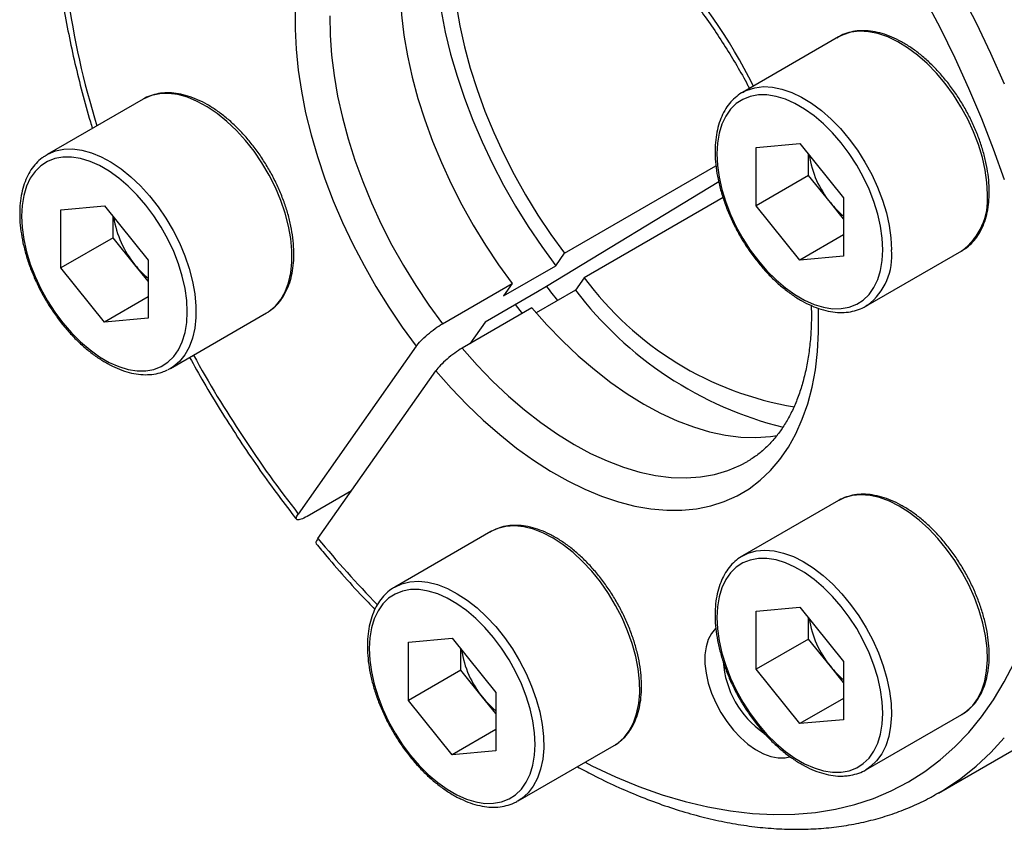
# Model space of a CAD drawing. Header units: millimetres. Extents: x 0 to 411, y 0 to 291.
# Tile 5 of 9: x 315 to 355, y 182 to 215. Entities that reach past the tile are written whole.
import ezdxf

# ---------------------------------------------------------------- set-up
doc = ezdxf.new("R2010")
doc.units = ezdxf.units.MM
doc.layers.add('OUTLINE', color=7, linetype='CONTINUOUS')

msp = doc.modelspace()

# ---------------------------------------------------------------- linework, layer by layer
at = {"layer": 'OUTLINE'}
for p, q in [((348.223, 213.8143), (344.3339, 211.5691)), ((344.3339, 211.5691), (344.4475, 211.629)), ((320.0539, 211.2955), (316.1648, 209.0504)), ((320.0777, 211.309), (320.0539, 211.2955)), ((344.8892, 209.3359), (346.657, 209.494)), ((346.657, 209.494), (348.4247, 207.2949)), ((316.0928, 209.0064), (316.1648, 209.0504)), ((344.8892, 206.9788), (344.8892, 209.3359)), ((347.0105, 208.2034), (347.0105, 209.0542)), ((337.1294, 205.0525), (343.2615, 208.5924)), ((343.3716, 207.9457), (336.3937, 203.7084)), ((347.0105, 208.2034), (344.8892, 206.9788)), ((347.8944, 207.1038), (347.0105, 208.2034)), ((343.5475, 207.3077), (337.9255, 204.0622)), ((348.4247, 206.4441), (347.8944, 207.1038)), ((348.4247, 207.2949), (348.4247, 204.9378)), ((316.7201, 206.8172), (318.4878, 206.9752)), ((316.7201, 204.46), (316.7201, 206.8172)), ((318.4878, 206.9752), (320.2556, 204.7762)), ((346.657, 204.7797), (344.8892, 206.9788)), ((318.8414, 205.6846), (318.8414, 206.5354)), ((318.8414, 205.6846), (316.7201, 204.46)), ((319.7253, 204.5851), (318.8414, 205.6846)), ((348.4247, 205.8002), (346.657, 204.7797)), ((336.7755, 204.5489), (337.1294, 205.0525)), ((349.3335, 202.9087), (353.2226, 205.1538)), ((320.2556, 204.7762), (320.2556, 202.419)), ((348.4247, 204.9378), (346.657, 204.7797)), ((318.4878, 202.2609), (316.7201, 204.46)), ((320.2556, 203.9254), (319.7253, 204.5851)), ((334.6542, 203.3243), (336.7755, 204.5489)), ((332.1797, 202.1951), (335.0081, 203.8279)), ((335.0081, 203.8279), (334.6542, 203.3243)), ((337.9255, 204.0622), (337.5716, 203.5586)), ((336.0292, 203.487), (333.9078, 202.2624)), ((337.5716, 203.5586), (335.9764, 202.6377)), ((336.3937, 203.7084), (336.0292, 203.487)), ((320.2556, 203.2815), (318.4878, 202.2609)), ((321.1644, 200.3899), (325.0535, 202.635)), ((325.0535, 202.635), (325.1156, 202.6727)), ((335.8042, 202.8375), (332.9758, 201.2047)), ((335.4209, 202.6162), (335.1447, 202.9764)), ((349.4055, 202.9527), (349.3335, 202.9087)), ((320.2556, 202.419), (318.4878, 202.2609)), ((333.9078, 202.2624), (333.2934, 201.3881)), ((331.1187, 201.2833), (326.3433, 194.4889)), ((321.1644, 200.3899), (321.0509, 200.3301)), ((327.1394, 193.4985), (331.9148, 200.293)), ((328.5006, 195.4352), (326.6968, 194.3939)), ((348.2403, 195.0436), (348.223, 195.0338)), ((348.223, 195.0338), (344.3339, 192.7887)), ((334.1385, 193.7745), (330.2494, 191.5293)), ((344.3339, 192.7887), (344.3525, 192.7993)), ((344.8892, 190.5555), (346.657, 190.7136)), ((346.657, 190.7136), (348.4247, 188.5145)), ((344.8892, 188.1983), (344.8892, 190.5555)), ((347.0105, 189.423), (347.0105, 190.2737)), ((330.8046, 189.2961), (332.5724, 189.4542)), ((330.8046, 186.939), (330.8046, 189.2961)), ((332.5724, 189.4542), (334.3402, 187.2551)), ((347.0105, 189.423), (344.8892, 188.1983)), ((347.8944, 188.3234), (347.0105, 189.423)), ((352.2709, 183.1865), (362.524, 189.1054)), ((332.9259, 188.1636), (332.9259, 189.0144)), ((348.4247, 187.6637), (347.8944, 188.3234)), ((348.4247, 188.5145), (348.4247, 186.1573)), ((332.9259, 188.1636), (330.8046, 186.939)), ((333.8098, 187.064), (332.9259, 188.1636)), ((346.657, 185.9993), (344.8892, 188.1983)), ((334.3402, 187.2551), (334.3402, 184.8979)), ((332.5724, 184.7399), (330.8046, 186.939)), ((334.3402, 186.4043), (333.8098, 187.064)), ((348.4247, 187.0198), (346.657, 185.9993)), ((349.3335, 184.1282), (353.2226, 186.3733)), ((348.4247, 186.1573), (346.657, 185.9993)), ((334.3402, 185.7604), (332.5724, 184.7399)), ((335.249, 182.8688), (339.1381, 185.114)), ((339.1381, 185.114), (339.1858, 185.1426)), ((334.3402, 184.8979), (332.5724, 184.7399)), ((349.4054, 184.1721), (349.3335, 184.1282)), ((352.2709, 183.1865), (352.3187, 183.2142)), ((335.249, 182.8688), (335.2303, 182.8582))]:
    msp.add_line(p, q, dxfattribs=at)
at = {"layer": 'OUTLINE', "flags": 128}
for points in [[(331.8923, 221.1904), (331.6431, 220.8329), (331.3431, 220.31), (331.0848, 219.7411), (330.8693, 219.1289), (330.6977, 218.4762), (330.5708, 217.7859), (330.4891, 217.0613), (330.453, 216.3058), (330.4627, 215.5228), (330.5181, 214.716), (330.619, 213.889), (330.7649, 213.0458), (330.9552, 212.1901), (331.1889, 211.3261), (331.465, 210.4576), (331.7822, 209.5887), (332.139, 208.7234), (332.5338, 207.8657), (332.9648, 207.0195), (333.43, 206.1889), (333.9271, 205.3776), (334.454, 204.5894), (335.0081, 203.8279)], [(332.2864, 220.8894), (332.1579, 220.4037), (332.0186, 219.7017), (331.9237, 218.9653), (331.8737, 218.1975), (331.8687, 217.4016), (331.9089, 216.5811), (331.9939, 215.7392), (332.1236, 214.8798), (332.2972, 214.0064), (332.5141, 213.1227), (332.7734, 212.2325), (333.0739, 211.3396), (333.4144, 210.4477), (333.7934, 209.5608), (334.2093, 208.6824), (334.6604, 207.8165), (335.1446, 206.9666), (335.6601, 206.1363), (336.2045, 205.3293), (336.7755, 204.5489)], [(333.0275, 220.4707), (332.9907, 220.3535), (332.8191, 219.7008), (332.6921, 219.0105), (332.6104, 218.286), (332.5743, 217.5304), (332.584, 216.7474), (332.6394, 215.9406), (332.7403, 215.1136), (332.8862, 214.2704), (333.0765, 213.4148), (333.3102, 212.5507), (333.5863, 211.6822), (333.9035, 210.8133), (334.2604, 209.948), (334.6552, 209.0903), (335.0861, 208.2442), (335.5513, 207.4135), (336.0484, 206.6022), (336.5753, 205.814), (337.1294, 205.0525)], [(354.9522, 211.9056), (354.4, 213.1468), (353.8112, 214.3786), (353.187, 215.598)], [(354.9437, 208.0256), (354.5042, 209.2642), (354.0246, 210.5007), (353.506, 211.7323), (352.9495, 212.9561), (352.3565, 214.1694), (351.7283, 215.3695)], [(326.2168, 214.9319), (326.2119, 214.136), (326.252, 213.3154), (326.3371, 212.4736), (326.4667, 211.6142), (326.6404, 210.7408), (326.8573, 209.8571), (327.1165, 208.9669), (327.4171, 208.074), (327.7575, 207.1821), (328.1365, 206.2951), (328.5524, 205.4168), (329.0035, 204.5508), (329.4878, 203.7009), (330.0032, 202.8707), (330.5476, 202.0637), (331.1187, 201.2833)], [(327.6246, 214.673), (327.6342, 213.89), (327.6897, 213.0832), (327.7906, 212.2562), (327.9365, 211.413), (328.1268, 210.5573), (328.3605, 209.6933), (328.6366, 208.8248), (328.9538, 207.9559), (329.3106, 207.0906), (329.7054, 206.2329), (330.1364, 205.3867), (330.6015, 204.5561), (331.0987, 203.7448), (331.6256, 202.9566), (332.1797, 202.1951)], [(354.2584, 207.443), (354.2353, 207.9217), (354.1665, 208.4208), (354.0527, 208.9337), (353.8956, 209.4538), (353.6971, 209.9743), (353.4598, 210.4884), (353.1869, 210.9894), (352.8818, 211.4708), (352.5486, 211.9263), (352.1915, 212.3499), (351.8154, 212.7362), (351.4249, 213.0801), (351.0254, 213.3771), (350.6219, 213.6233), (350.2197, 213.8156), (349.824, 213.9515), (349.4401, 214.029), (349.0729, 214.0474), (348.7272, 214.0062), (348.4075, 213.9061), (348.223, 213.8143)], [(344.4475, 211.629), (344.5185, 211.661), (344.8381, 211.7611), (345.1838, 211.8023), (345.551, 211.7839), (345.9349, 211.7063), (346.3306, 211.5705), (346.7328, 211.3782), (347.1363, 211.132), (347.5359, 210.835), (347.9263, 210.4911), (348.3025, 210.1048), (348.6595, 209.6811), (348.9927, 209.2257), (349.2978, 208.7443), (349.5707, 208.2433), (349.808, 207.7292), (350.0065, 207.2087), (350.1637, 206.6886), (350.2774, 206.1756), (350.3462, 205.6766), (350.3693, 205.1979)], [(325.1156, 202.6727), (325.1585, 202.7009), (325.414, 202.9143), (325.6322, 203.1805), (325.8104, 203.496), (325.946, 203.8567), (326.0374, 204.258), (326.0835, 204.6945), (326.0835, 205.1607), (326.0374, 205.6503), (325.946, 206.1572), (325.8104, 206.6745), (325.6322, 207.1957), (325.414, 207.7138), (325.1585, 208.2222), (324.869, 208.7142), (324.5493, 209.1834), (324.2036, 209.6237), (323.8364, 210.0293), (323.4525, 210.395), (323.0569, 210.716), (322.6547, 210.988), (322.2511, 211.2077), (321.8516, 211.372), (321.4612, 211.4789), (321.085, 211.5269), (320.728, 211.5155), (320.3947, 211.4447), (320.0896, 211.3156), (320.0777, 211.309)], [(350.0157, 205.1979), (349.993, 205.6613), (349.9252, 206.1446), (349.8132, 206.6414), (349.6585, 207.1448), (349.4632, 207.6482), (349.2299, 208.1446), (348.9619, 208.6274), (348.6627, 209.0901), (348.3363, 209.5263), (347.9873, 209.9302), (347.6203, 210.2964), (347.2402, 210.6198), (346.8523, 210.8961), (346.4617, 211.1216), (346.0737, 211.2932), (345.6937, 211.4086), (345.3266, 211.4662), (344.9776, 211.4653), (344.6513, 211.4058), (344.352, 211.2886), (344.084, 211.1153), (343.8508, 210.8881), (343.6555, 210.6103), (343.5008, 210.2854), (343.3887, 209.918), (343.3209, 209.513), (343.2982, 209.0758), (343.3209, 208.6124), (343.3887, 208.1291), (343.5008, 207.6323), (343.6555, 207.1289), (343.8508, 206.6255), (344.084, 206.1291), (344.352, 205.6463), (344.6513, 205.1836), (344.9776, 204.7474), (345.3266, 204.3435), (345.6937, 203.9773), (346.0737, 203.6539), (346.4617, 203.3776), (346.8523, 203.1521), (347.2402, 202.9805), (347.6203, 202.8651), (347.9873, 202.8075), (348.3363, 202.8084), (348.6627, 202.8679), (348.9619, 202.9851), (349.2299, 203.1584), (349.4632, 203.3856), (349.6585, 203.6634), (349.8132, 203.9883), (349.9252, 204.3557), (349.993, 204.7607), (350.0157, 205.1979)], [(316.1648, 209.0504), (316.2006, 209.0705), (316.5056, 209.1996), (316.8389, 209.2703), (317.1959, 209.2818), (317.5721, 209.2337), (317.9625, 209.1269), (318.3621, 208.9625), (318.7656, 208.7429), (319.1678, 208.4708), (319.5634, 208.1499), (319.9473, 207.7842), (320.3145, 207.3786), (320.6602, 206.9383), (320.9799, 206.4691), (321.2694, 205.9771), (321.5249, 205.4687), (321.7432, 204.9505), (321.9213, 204.4294), (322.0569, 203.912), (322.1484, 203.4052), (322.1944, 202.9155), (322.1944, 202.4494), (322.1484, 202.0128), (322.0569, 201.6116), (321.9213, 201.2508), (321.7432, 200.9353), (321.5249, 200.6692), (321.2694, 200.4558), (321.1644, 200.3899)], [(315.1291, 206.5571), (315.1518, 206.0937), (315.2196, 205.6103), (315.3316, 205.1136), (315.4863, 204.6101), (315.6816, 204.1068), (315.9149, 203.6103), (316.1829, 203.1275), (316.4821, 202.6649), (316.8085, 202.2286), (317.1575, 201.8247), (317.5245, 201.4586), (317.9046, 201.1352), (318.2925, 200.8588), (318.6831, 200.6334), (319.0711, 200.4618), (319.4511, 200.3464), (319.8182, 200.2887), (320.1672, 200.2897), (320.4935, 200.3491), (320.7927, 200.4663), (321.0608, 200.6397), (321.294, 200.8668), (321.4893, 201.1447), (321.644, 201.4695), (321.7561, 201.8369), (321.8239, 202.242), (321.8466, 202.6791), (321.8239, 203.1425), (321.7561, 203.6259), (321.644, 204.1226), (321.4893, 204.6261), (321.294, 205.1294), (321.0608, 205.6259), (320.7927, 206.1087), (320.4935, 206.5713), (320.1672, 207.0076), (319.8182, 207.4115), (319.4511, 207.7776), (319.0711, 208.101), (318.6831, 208.3774), (318.2925, 208.6028), (317.9046, 208.7744), (317.5245, 208.8898), (317.1575, 208.9474), (316.8085, 208.9465), (316.4821, 208.8871), (316.1829, 208.7699), (315.9149, 208.5965), (315.6816, 208.3694), (315.4863, 208.0915), (315.3316, 207.7667), (315.2196, 207.3993), (315.1518, 206.9942), (315.1291, 206.5571)], [(331.9148, 200.293), (332.5383, 199.5873), (333.1801, 198.9187), (333.8373, 198.2902), (334.5071, 197.7044), (335.1868, 197.1637), (335.8734, 196.6705), (336.564, 196.2269), (337.2557, 195.8348), (337.9455, 195.4957), (338.6305, 195.2113), (339.3078, 194.9826), (339.9744, 194.8107), (340.6277, 194.6962), (341.2647, 194.6398), (341.8828, 194.6415), (342.4793, 194.7015), (343.0518, 194.8193), (343.5977, 194.9947), (344.1148, 195.2267), (344.6009, 195.5145), (345.0538, 195.8567), (345.4717, 196.252), (345.8527, 196.6986), (346.1954, 197.1947), (346.4981, 197.7381), (346.7597, 198.3265), (346.9789, 198.9575), (347.155, 199.6284), (347.287, 200.3362), (347.3746, 201.078), (347.4172, 201.8506), (347.4147, 202.6508), (347.4084, 202.8241)], [(335.8042, 202.8375), (336.4125, 202.153), (337.0389, 201.5065), (337.6807, 200.901), (338.3348, 200.3393), (338.9983, 199.8239), (339.668, 199.3574), (340.3409, 198.9417), (341.0138, 198.5789), (341.6837, 198.2707), (342.3474, 198.0184), (343.0018, 197.8232), (343.644, 197.6861), (344.2709, 197.6076), (344.8797, 197.5881), (345.4676, 197.6278), (345.7437, 197.6681)], [(332.9758, 201.2047), (333.584, 200.5202), (334.2105, 199.8737), (334.8523, 199.2682), (335.5064, 198.7065), (336.1699, 198.1911), (336.8396, 197.7246), (337.5125, 197.3089), (338.1854, 196.9461), (338.8552, 196.6379), (339.5189, 196.3856), (340.1734, 196.1904), (340.8156, 196.0532), (341.4425, 195.9748), (342.0513, 195.9553), (342.6392, 195.9949), (343.2034, 196.0935), (343.7413, 196.2506), (344.2504, 196.4654), (344.5331, 196.6169)], [(353.2226, 186.3733), (353.4167, 186.5043), (353.6602, 186.7356), (353.8653, 187.0186), (354.0295, 187.3497), (354.1506, 187.7245), (354.227, 188.1381), (354.2577, 188.5852), (354.2424, 189.0599), (354.1811, 189.556), (354.0748, 190.0671), (353.9247, 190.5865), (353.733, 191.1074), (353.5019, 191.623), (353.2347, 192.1266), (352.9347, 192.6117), (352.6059, 193.072), (352.2525, 193.5013), (351.8792, 193.8942), (351.4908, 194.2455), (351.0924, 194.5506), (350.6892, 194.8055), (350.2864, 195.007), (349.8893, 195.1524), (349.5031, 195.2398), (349.1327, 195.268), (348.7831, 195.2368), (348.4588, 195.1464), (348.2403, 195.0436)], [(339.1858, 185.1426), (339.2881, 185.2116), (339.5376, 185.434), (339.7494, 185.7087), (339.9205, 186.032), (340.0489, 186.3998), (340.1329, 186.8073), (340.1712, 187.2492), (340.1635, 187.7197), (340.1099, 188.2127), (340.011, 188.7218), (339.8681, 189.2402), (339.6832, 189.7613), (339.4585, 190.2783), (339.197, 190.7844), (338.9023, 191.2731), (338.5779, 191.7379), (338.2283, 192.1728), (337.858, 192.5721), (337.4718, 192.9306), (337.0747, 193.2437), (336.6719, 193.5073), (336.2687, 193.7179), (335.8703, 193.8728), (335.4819, 193.9699), (335.1086, 194.0081), (334.7552, 193.9867), (334.4264, 193.9061), (334.1385, 193.7745)], [(348.3363, 184.028), (348.6627, 184.0874), (348.9619, 184.2046), (349.2299, 184.378), (349.4632, 184.6051), (349.6585, 184.883), (349.8132, 185.2078), (349.9252, 185.5752), (349.993, 185.9803), (350.0157, 186.4174), (349.993, 186.8808), (349.9252, 187.3642), (349.8132, 187.8609), (349.6585, 188.3644), (349.4632, 188.8677), (349.2299, 189.3642), (348.9619, 189.847), (348.6627, 190.3096), (348.3363, 190.7459), (347.9873, 191.1498), (347.6203, 191.5159), (347.2402, 191.8394), (346.8523, 192.1157), (346.4617, 192.3412), (346.0737, 192.5127), (345.6937, 192.6281), (345.3266, 192.6858), (344.9776, 192.6848), (344.6513, 192.6254), (344.352, 192.5082), (344.084, 192.3348), (343.8508, 192.1077), (343.6555, 191.8298), (343.5008, 191.505), (343.3887, 191.1376), (343.3209, 190.7325), (343.2982, 190.2954), (343.3209, 189.832), (343.3887, 189.3486), (343.5008, 188.8519), (343.6555, 188.3484), (343.8508, 187.8451), (344.084, 187.3486), (344.352, 186.8658), (344.6513, 186.4032), (344.9776, 185.967), (345.3266, 185.563), (345.6937, 185.1969), (346.0737, 184.8735), (346.4617, 184.5971), (346.8523, 184.3717), (347.2402, 184.2001), (347.6203, 184.0847), (347.9873, 184.0271), (348.3363, 184.028)], [(344.3525, 192.7993), (344.5697, 192.9013), (344.8941, 192.9916), (345.2437, 193.0229), (345.614, 192.9946), (346.0002, 192.9073), (346.3973, 192.7619), (346.8001, 192.5604), (347.2033, 192.3055), (347.6017, 192.0003), (347.9901, 191.6491), (348.3634, 191.2562), (348.7168, 190.8268), (349.0456, 190.3666), (349.3456, 189.8815), (349.6129, 189.3779), (349.8439, 188.8622), (350.0356, 188.3413), (350.1857, 187.822), (350.292, 187.3109), (350.3533, 186.8148), (350.3686, 186.3401), (350.3379, 185.893), (350.2615, 185.4794), (350.1404, 185.1046), (349.9762, 184.7735), (349.7711, 184.4905), (349.5276, 184.2592), (349.4054, 184.1721)], [(330.2272, 191.5163), (330.2373, 191.5223), (330.2494, 191.5293)], [(330.2494, 191.5293), (330.5373, 191.661), (330.8661, 191.7416), (331.2195, 191.7629), (331.5928, 191.7248), (331.9812, 191.6276), (332.3796, 191.4728), (332.7828, 191.2622), (333.1856, 190.9986), (333.5827, 190.6855), (333.9689, 190.327), (334.3393, 189.9276), (334.6889, 189.4927), (335.0132, 189.028), (335.308, 188.5393), (335.5694, 188.0332), (335.7941, 187.5162), (335.979, 186.9951), (336.1219, 186.4766), (336.2208, 185.9676), (336.2745, 185.4746), (336.2821, 185.0041), (336.2438, 184.5622), (336.1598, 184.1547), (336.0314, 183.7869), (335.8603, 183.4635), (335.6485, 183.1889), (335.399, 182.9665), (335.249, 182.8688)], [(330.893, 184.7076), (331.2421, 184.3037), (331.6091, 183.9375), (331.9892, 183.6141), (332.3771, 183.3378), (332.7677, 183.1123), (333.1556, 182.9407), (333.5357, 182.8253), (333.9027, 182.7677), (334.2518, 182.7686), (334.5781, 182.8281), (334.8773, 182.9453), (335.1454, 183.1186), (335.3786, 183.3457), (335.5739, 183.6236), (335.7286, 183.9484), (335.8406, 184.3159), (335.9084, 184.7209), (335.9312, 185.1581), (335.9084, 185.6214), (335.8406, 186.1048), (335.7286, 186.6015), (335.5739, 187.105), (335.3786, 187.6084), (335.1454, 188.1048), (334.8773, 188.5876), (334.5781, 189.0503), (334.2518, 189.4865), (333.9027, 189.8904), (333.5357, 190.2566), (333.1556, 190.58), (332.7677, 190.8563), (332.3771, 191.0818), (331.9892, 191.2534), (331.6091, 191.3688), (331.2421, 191.4264), (330.893, 191.4255), (330.5667, 191.366), (330.2675, 191.2488), (329.9994, 191.0755), (329.7662, 190.8483), (329.5709, 190.5705), (329.4162, 190.2456), (329.3042, 189.8782), (329.2363, 189.4732), (329.2136, 189.036), (329.2363, 188.5726), (329.3042, 188.0893), (329.4162, 187.5925), (329.5709, 187.0891), (329.7662, 186.5857), (329.9994, 186.0893), (330.2675, 185.6065), (330.5667, 185.1438), (330.893, 184.7076)], [(343.244, 189.846), (343.0815, 189.6537), (342.9489, 189.4037), (342.8589, 189.1103), (342.8135, 188.7798), (342.8135, 188.4192), (342.8589, 188.0362), (342.9489, 187.639), (343.0815, 187.236), (343.2538, 186.8357), (343.4621, 186.4469), (343.7022, 186.0776), (343.9687, 185.7359), (344.2561, 185.429), (344.5582, 185.1634), (344.8686, 184.9447), (345.1807, 184.7777), (345.4878, 184.666), (345.7833, 184.6118), (346.0611, 184.6163), (346.2434, 184.655)], [(337.9582, 184.4328), (338.2364, 184.2927), (339.1916, 183.8457), (340.1414, 183.4542), (341.0837, 183.1191), (342.0163, 182.8411), (342.9371, 182.6209), (343.8441, 182.4589), (344.7351, 182.3556), (345.6081, 182.3112), (346.4612, 182.3257), (347.2925, 182.3992), (348.1, 182.5315), (348.8819, 182.7222), (349.6364, 182.9709), (350.3619, 183.2772), (351.0567, 183.6402), (351.7192, 184.0592), (352.348, 184.5331), (352.9415, 185.0611), (353.4985, 185.6417), (354.0176, 186.2738), (354.4977, 186.9558), (354.9378, 187.6863), (355.3368, 188.4636)], [(352.3187, 183.2142), (352.5169, 183.3333), (353.1756, 183.7771), (353.8003, 184.275), (354.3898, 184.8259), (354.9427, 185.4287)]]:
    msp.add_lwpolyline(points, dxfattribs=at)
at = {"layer": 'OUTLINE'}
for centre, radius, start, end in [((350.2537, 220.1682), 33.5797, 178.44711, 197.24109), ((325.748, 202.4449), 21.2142, 26.23989, 60.68112), ((350.9793, 209.6355), 3.9907, 188.83499, 219.37493), ((351.6882, 207.2269), 2.5792, 306.50659, 4.8056), ((350.687, 209.3242), 3.5678, 218.48783, 230.64706), ((322.8101, 207.1168), 3.9907, 188.83499, 219.37493), ((347.903, 204.9271), 2.4811, 307.27224, 6.26569), ((322.5179, 206.8055), 3.5678, 218.48783, 230.64706), ((348.6352, 211.9429), 13.2967, 216.34753, 260.50009), ((358.4822, 220.6461), 27.835, 217.48149, 218.97608), ((349.6314, 212.6862), 15.1245, 217.12074, 256.0657), ((364.7155, 224.4181), 48.664, 208.86207, 217.95331), ((360.728, 221.236), 43.561, 219.54988, 224.2982), ((350.9793, 190.8551), 3.9907, 188.83499, 219.37493), ((336.8947, 189.5957), 3.9907, 188.83499, 219.37493), ((347.4066, 188.7856), 3.8646, 184.13777, 234.86088), ((350.687, 190.5438), 3.5678, 218.48783, 230.64706), ((336.6025, 189.2844), 3.5678, 218.48783, 230.64706)]:
    msp.add_arc(centre, radius, start, end, dxfattribs=at)
for points, knots in [([(363.8325, 190.0117), (363.9064, 190.0691), (364.1829, 190.2839), (364.6292, 190.7054), (365.1701, 191.2749), (365.675, 191.8932), (366.1455, 192.5553), (366.5799, 193.2612), (366.9775, 194.0091), (367.3375, 194.7978), (367.6589, 195.6257), (367.9411, 196.491), (368.1835, 197.3921), (368.3856, 198.327), (368.547, 199.2939), (368.6674, 200.2907), (368.7467, 201.3154), (368.7846, 202.366), (368.7812, 203.4403), (368.7365, 204.5362), (368.6508, 205.6516), (368.5242, 206.7843), (368.3571, 207.932), (368.1497, 209.0926), (367.9027, 210.2639), (367.6164, 211.4434), (367.2915, 212.6291), (366.9287, 213.8185), (366.5286, 215.0094), (366.0921, 216.1996), (365.6201, 217.3867), (365.1134, 218.5684), (364.5731, 219.7425), (364.0003, 220.9067), (363.3959, 222.0587), (362.7613, 223.1963), (362.0976, 224.3174), (361.4061, 225.4197), (360.6881, 226.5012), (359.9452, 227.5597), (359.1785, 228.5931), (358.3897, 229.5995), (357.5803, 230.577), (356.7517, 231.5236), (355.9056, 232.4374), (355.0435, 233.3168), (354.1672, 234.1599), (353.2783, 234.9651), (352.3784, 235.7309), (351.4692, 236.4557), (350.5526, 237.1381), (349.6301, 237.7766), (348.7036, 238.3701), (347.7748, 238.9173), (346.8455, 239.4171), (345.9174, 239.8683), (344.9924, 240.2701), (344.0723, 240.6215), (343.1588, 240.9218), (342.2539, 241.1702), (341.3593, 241.3662), (340.477, 241.5093), (339.6087, 241.5992), (338.7565, 241.6357), (337.922, 241.6188), (337.1072, 241.5483), (336.3133, 241.4254), (335.5438, 241.2473), (334.9138, 241.062), (334.5508, 240.9163), (334.4268, 240.8666)], [0, 0, 0, 0, 0.005375, 0.020116, 0.034875, 0.0496578, 0.0644686, 0.0793091, 0.094179, 0.1090767, 0.1239991, 0.1389427, 0.1539036, 0.1688781, 0.1838626, 0.1988541, 0.2138501, 0.2288484, 0.2438474, 0.2588456, 0.2738421, 0.2888365, 0.3038283, 0.3188175, 0.3338039, 0.3487876, 0.3637687, 0.3787473, 0.3937238, 0.4086982, 0.4236709, 0.4386421, 0.4536121, 0.4685811, 0.4835496, 0.4985176, 0.5134856, 0.5284538, 0.5434224, 0.5583917, 0.573362, 0.5883336, 0.6033068, 0.6182819, 0.6332591, 0.6482387, 0.6632209, 0.6782061, 0.6931943, 0.7081857, 0.7231803, 0.7381782, 0.7531793, 0.768183, 0.7831891, 0.7981967, 0.8132045, 0.8282107, 0.8432132, 0.8582095, 0.8731966, 0.8881708, 0.9031283, 0.9180649, 0.9329769, 0.9478608, 0.9627144, 0.9775371, 0.9923301, 1, 1, 1, 1]), ([(316.3969, 221.4934), (316.3865, 221.2288), (316.3623, 220.6117), (316.3736, 219.6148), (316.4225, 218.5098), (316.5143, 217.3855), (316.647, 216.2451), (316.8207, 215.0906), (317.0349, 213.9241), (317.2883, 212.7481), (317.5841, 211.5644), (317.8231, 210.6845), (317.975, 210.1993), (318.0026, 210.1113)], [0, 0, 0, 0, 0.0753364, 0.1757153, 0.2760842, 0.376432, 0.4767513, 0.5770373, 0.6772877, 0.7775016, 0.8776796, 0.9778231, 1, 1, 1, 1]), ([(335.7811, 220.7369), (335.89, 220.691), (336.1987, 220.5609), (336.7168, 220.2938), (337.3309, 219.9409), (337.9476, 219.54), (338.5637, 219.0953), (339.1767, 218.6077), (339.7836, 218.079), (340.3819, 217.5114), (340.9689, 216.907), (341.5418, 216.2683), (342.0981, 215.5978), (342.6355, 214.8983), (343.1513, 214.1727), (343.6442, 213.4243), (344.1086, 212.655), (344.4322, 212.0889), (344.5911, 211.7769), (344.6145, 211.7311)], [0, 0, 0, 0, 0.0345117, 0.0978369, 0.161153, 0.2244927, 0.2878822, 0.3513362, 0.4148606, 0.4784561, 0.5421192, 0.605844, 0.6696227, 0.7334466, 0.7973066, 0.8611929, 0.9250956, 0.9890049, 1, 1, 1, 1]), ([(354.3316, 207.545), (354.3304, 207.6245), (354.3269, 207.8543), (354.289, 208.2494), (354.2048, 208.7305), (354.0801, 209.2201), (353.9172, 209.7123), (353.7179, 210.2016), (353.4848, 210.6827), (353.2204, 211.1502), (352.9277, 211.5987), (352.6099, 212.0233), (352.2706, 212.4192), (351.9134, 212.7818), (351.542, 213.107), (351.1604, 213.3909), (350.7724, 213.63), (350.382, 213.821), (349.9937, 213.9611), (349.6121, 214.0479), (349.2423, 214.0793), (348.8891, 214.0558), (348.5605, 213.9741), (348.3152, 213.8768), (348.1918, 213.7905), (348.1583, 213.7671)], [0, 0, 0, 0, 0.0242772, 0.0701712, 0.116031, 0.1618421, 0.2076047, 0.2533275, 0.2990235, 0.3447073, 0.3903949, 0.4360975, 0.4818309, 0.5276112, 0.5734538, 0.6193713, 0.6653692, 0.7114387, 0.7575349, 0.8035466, 0.8493136, 0.8946396, 0.9393733, 0.9835174, 1, 1, 1, 1]), ([(325.1182, 202.6822), (325.1756, 202.7181), (325.3247, 202.8116), (325.53, 203.0167), (325.7344, 203.2874), (325.9006, 203.6018), (326.0286, 203.9546), (326.1162, 204.3432), (326.1622, 204.7628), (326.1659, 205.2083), (326.1275, 205.6738), (326.0478, 206.1538), (325.9279, 206.6427), (325.7694, 207.1349), (325.5744, 207.6248), (325.3452, 208.1072), (325.0843, 208.5765), (324.7948, 209.0276), (324.4799, 209.4553), (324.143, 209.8549), (323.7877, 210.2217), (323.4178, 210.5516), (323.0372, 210.8406), (322.6497, 211.0851), (322.2595, 211.2821), (321.8707, 211.4284), (321.4879, 211.5217), (321.1165, 211.5596), (320.7608, 211.5431), (320.4299, 211.4667), (320.2025, 211.3857), (320.0963, 211.3164), (320.0818, 211.3069)], [0, 0, 0, 0, 0.0208638, 0.0542687, 0.0878256, 0.1217378, 0.1560729, 0.1907738, 0.2257193, 0.2607891, 0.2958918, 0.330973, 0.3660176, 0.4010247, 0.4360002, 0.470954, 0.5058972, 0.5408417, 0.5757967, 0.6107738, 0.6457853, 0.6808432, 0.7159573, 0.7511329, 0.7863649, 0.8216247, 0.8568314, 0.8918677, 0.9265845, 0.9608573, 0.9946707, 1, 1, 1, 1]), ([(344.4616, 211.6295), (344.4312, 211.6169), (344.3002, 211.5625), (344.0964, 211.4148), (343.8563, 211.1894), (343.6534, 210.9162), (343.4868, 210.6026), (343.3589, 210.2495), (343.2713, 209.861), (343.2253, 209.4414), (343.2215, 208.9959), (343.2599, 208.5303), (343.3397, 208.0503), (343.4596, 207.5615), (343.618, 207.0693), (343.813, 206.5793), (344.0423, 206.097), (344.3031, 205.6276), (344.5926, 205.1766), (344.9075, 204.7488), (345.2444, 204.3493), (345.5997, 203.9825), (345.9696, 203.6526), (346.3502, 203.3636), (346.7377, 203.119), (347.128, 202.9221), (347.5168, 202.7758), (347.8995, 202.6825), (348.271, 202.6444), (348.6264, 202.6614), (348.9583, 202.7361), (349.2216, 202.8365), (349.3607, 202.9306), (349.4089, 202.9632)], [0, 0, 0, 0, 0.0097791, 0.0421075, 0.074372, 0.1067835, 0.139538, 0.1727011, 0.2062174, 0.23997, 0.2738426, 0.3077471, 0.3416307, 0.375479, 0.409291, 0.4430727, 0.4768333, 0.5105836, 0.5443352, 0.578097, 0.6118801, 0.6456964, 0.6795575, 0.713473, 0.7474478, 0.7814771, 0.8155333, 0.8495381, 0.8833785, 0.9169101, 0.950013, 0.9826721, 1, 1, 1, 1]), ([(316.0894, 208.9959), (316.0463, 208.9698), (315.9104, 208.8877), (315.7151, 208.6979), (315.5062, 208.4328), (315.3356, 208.1232), (315.2028, 207.7749), (315.1108, 207.3901), (315.063, 207.0153), (315.0579, 206.7638), (315.0558, 206.6591)], [0, 0, 0, 0, 0.0634576, 0.1997514, 0.336539, 0.4747039, 0.6145918, 0.7560189, 0.8985075, 1, 1, 1, 1]), ([(353.1947, 205.1424), (353.2733, 205.1888), (353.4453, 205.2903), (353.6728, 205.5054), (353.8811, 205.7716), (354.0518, 206.0809), (354.1846, 206.4292), (354.2766, 206.8141), (354.3244, 207.1889), (354.3295, 207.4404), (354.3316, 207.545)], [0, 0, 0, 0, 0.1092881, 0.2389121, 0.3690059, 0.5004097, 0.633452, 0.7679583, 0.9034742, 1, 1, 1, 1]), ([(315.0558, 206.6591), (315.057, 206.5796), (315.0605, 206.3498), (315.0985, 205.9548), (315.1827, 205.4737), (315.3074, 204.9841), (315.4703, 204.4919), (315.6695, 204.0025), (315.9026, 203.5214), (316.1671, 203.054), (316.4598, 202.6055), (316.7775, 202.1808), (317.1168, 201.785), (317.474, 201.4223), (317.8454, 201.0972), (318.2271, 200.8133), (318.6151, 200.5742), (319.0054, 200.3832), (319.3937, 200.243), (319.7753, 200.1564), (320.1454, 200.1244), (320.4973, 200.1501), (320.7976, 200.2163), (320.9674, 200.2967), (321.0368, 200.3296)], [0, 0, 0, 0, 0.02502082, 0.07232052, 0.11958501, 0.16679935, 0.21396363, 0.26108691, 0.30818251, 0.3552657, 0.40235263, 0.44945514, 0.49658931, 0.54377189, 0.59101869, 0.6383426, 0.68574941, 0.73322996, 0.78073811, 0.82815911, 0.87532799, 0.92204236, 0.96814626, 1, 1, 1, 1]), ([(347.1211, 202.9339), (347.1248, 202.7603), (347.1337, 202.3475), (347.1033, 201.7263), (347.0374, 201.0694), (346.9338, 200.4465), (346.7952, 199.8588), (346.6222, 199.3087), (346.4162, 198.7975), (346.1781, 198.3265), (345.9088, 197.8964), (345.6086, 197.5075), (345.2766, 197.1614), (344.92, 196.8587), (344.6595, 196.6968), (344.531, 196.617)], [0, 0, 0, 0, 0.0560569, 0.1333327, 0.2105542, 0.2877631, 0.3650132, 0.4424003, 0.520059, 0.5981689, 0.6769569, 0.7566849, 0.8376115, 0.9199084, 1, 1, 1, 1]), ([(331.1187, 201.2833), (331.1648, 201.3489), (331.2294, 201.4254), (331.3858, 201.5881), (331.4766, 201.6734), (331.7735, 201.9286), (331.9928, 202.0872), (332.1797, 202.1951)], [0, 0, 0, 0, 0.25, 0.25, 0.5, 0.5, 1, 1, 1, 1]), ([(332.9758, 201.2047), (332.8823, 201.1508), (332.7813, 201.0847), (332.5744, 200.9351), (332.4696, 200.8524), (332.2738, 200.6841), (332.1816, 200.5975), (332.026, 200.4356), (331.9609, 200.3586), (331.9148, 200.293)], [0, 0, 0, 0, 0.25, 0.25, 0.5, 0.5, 0.75, 0.75, 1, 1, 1, 1]), ([(321.9386, 200.8368), (322.1284, 200.4973), (322.53, 199.7789), (323.1793, 198.7021), (323.8768, 197.6048), (324.6013, 196.5292), (325.3377, 195.4956), (325.9009, 194.7455), (326.2127, 194.3453), (326.2761, 194.2639)], [0, 0, 0, 0, 0.1472488, 0.3115495, 0.4758554, 0.6401723, 0.8045066, 0.9602271, 1, 1, 1, 1]), ([(353.1969, 186.3623), (353.2089, 186.3678), (353.3194, 186.4188), (353.5018, 186.5633), (353.7368, 186.7952), (353.9335, 187.0757), (354.0938, 187.396), (354.2151, 187.7553), (354.2959, 188.1493), (354.3349, 188.5737), (354.3316, 189.0228), (354.2862, 189.4912), (354.1997, 189.9731), (354.0732, 190.4629), (353.9086, 190.9551), (353.7077, 191.4441), (353.473, 191.9247), (353.2072, 192.3914), (352.9132, 192.8389), (352.5944, 193.2623), (352.2541, 193.6567), (351.8962, 194.0176), (351.5242, 194.3409), (351.1422, 194.6228), (350.7539, 194.8596), (350.3636, 195.0483), (349.9755, 195.186), (349.5943, 195.2702), (349.2253, 195.2988), (348.8727, 195.2733), (348.5466, 195.1868), (348.3356, 195.1079), (348.2437, 195.0452), (348.2422, 195.0442)], [0, 0, 0, 0, 0.0040227, 0.0370747, 0.0700929, 0.1033023, 0.1368838, 0.1708812, 0.2052224, 0.2397843, 0.274452, 0.3091395, 0.343802, 0.3784274, 0.4130163, 0.4475756, 0.4821151, 0.516646, 0.5511802, 0.5857262, 0.6202961, 0.654902, 0.6895555, 0.724266, 0.7590372, 0.7938617, 0.8287035, 0.8634766, 0.8980582, 0.9322996, 0.9660901, 0.9994389, 1, 1, 1, 1]), ([(326.6968, 194.3939), (326.6033, 194.3399), (326.5208, 194.3001), (326.385, 194.2517), (326.3329, 194.2439), (326.2677, 194.2615), (326.2545, 194.2872), (326.2692, 194.3677), (326.2972, 194.4232), (326.3433, 194.4889)], [0, 0, 0, 0, 0.25, 0.25, 0.5, 0.5, 0.75, 0.75, 1, 1, 1, 1]), ([(339.188, 185.15), (339.2106, 185.1622), (339.3286, 185.2259), (339.5123, 185.39), (339.7334, 185.6399), (339.9159, 185.9366), (340.0613, 186.2723), (340.1669, 186.6456), (340.2315, 187.0521), (340.254, 187.4868), (340.2343, 187.9441), (340.1728, 188.4184), (340.0705, 188.9041), (339.9289, 189.3954), (339.7498, 189.8871), (339.5355, 190.3735), (339.2883, 190.8492), (339.0112, 191.309), (338.7071, 191.7477), (338.3795, 192.1604), (338.0319, 192.5422), (337.668, 192.889), (337.2917, 193.1966), (336.9067, 193.4613), (336.5172, 193.6797), (336.1272, 193.8488), (335.7412, 193.9659), (335.3641, 194.0286), (335.0008, 194.0362), (334.6581, 193.9865), (334.3611, 193.8962), (334.193, 193.7996), (334.1205, 193.7579)], [0, 0, 0, 0, 0.0078894, 0.0410611, 0.0742721, 0.1077608, 0.1416571, 0.1759536, 0.2105495, 0.2453188, 0.2801585, 0.3149933, 0.3497962, 0.3845611, 0.4192914, 0.4539956, 0.4886842, 0.5233688, 0.5580602, 0.592768, 0.6275045, 0.6622819, 0.6971111, 0.732, 0.7669488, 0.8019432, 0.836925, 0.871795, 0.9064149, 0.9406404, 0.9743988, 1, 1, 1, 1]), ([(327.1394, 193.4985), (327.1269, 193.4798), (327.0781, 193.4068), (327.0402, 193.3211), (327.0686, 193.2969), (327.0785, 193.2885)], [0, 0, 0, 0, 0.1827636, 0.7138688, 1, 1, 1, 1]), ([(327.0619, 193.2864), (327.2048, 193.1149), (327.6184, 192.6185), (328.3186, 191.8226), (328.9721, 191.1077), (329.3538, 190.7209), (329.4473, 190.6262)], [0, 0, 0, 0, 0.1850353, 0.5356328, 0.8863398, 1, 1, 1, 1]), ([(344.3543, 192.7999), (344.2635, 192.7429), (344.0809, 192.6284), (343.8466, 192.3958), (343.6445, 192.1222), (343.4799, 191.8062), (343.3538, 191.4516), (343.2682, 191.0614), (343.2241, 190.6404), (343.2224, 190.1939), (343.2627, 189.7275), (343.3444, 189.247), (343.4662, 188.7579), (343.6264, 188.2657), (343.8231, 187.7759), (344.0539, 187.2941), (344.3161, 186.8255), (344.6069, 186.3754), (344.9229, 185.9489), (345.2608, 185.5508), (345.6169, 185.1856), (345.9874, 184.8576), (346.3684, 184.5706), (346.7561, 184.3282), (347.1464, 184.1336), (347.535, 183.9896), (347.9171, 183.8996), (348.2517, 183.8652), (348.4531, 183.8764), (348.5354, 183.881)], [0, 0, 0, 0, 0.0355985, 0.0715843, 0.1077467, 0.1442987, 0.181306, 0.2187021, 0.2563552, 0.2941368, 0.3319498, 0.3697383, 0.4074872, 0.4451957, 0.4828708, 0.520523, 0.5581643, 0.5958076, 0.6334628, 0.6711422, 0.7088595, 0.7466272, 0.784456, 0.822351, 0.860306, 0.8982881, 0.936208, 0.9739374, 1, 1, 1, 1]), ([(330.2274, 191.5106), (330.2062, 191.4998), (330.0886, 191.4393), (329.9036, 191.2804), (329.6783, 191.0358), (329.4914, 190.7441), (329.3414, 190.4131), (329.231, 190.044), (329.1614, 189.6412), (329.1339, 189.2096), (329.1486, 188.7547), (329.2052, 188.2821), (329.3027, 187.7975), (329.4397, 187.3066), (329.6143, 186.8147), (329.8246, 186.3274), (330.068, 185.85), (330.342, 185.3883), (330.6131, 184.9882), (330.7981, 184.7514), (330.8749, 184.653)], [0, 0, 0, 0, 0.0125373, 0.0695446, 0.1265815, 0.1840536, 0.2422123, 0.3010709, 0.3604692, 0.4201901, 0.4800498, 0.5399128, 0.5997241, 0.6594701, 0.7191555, 0.778794, 0.8384034, 0.8980036, 0.9576138, 1, 1, 1, 1]), ([(330.8749, 184.653), (330.9334, 184.5818), (331.1028, 184.3756), (331.3983, 184.0581), (331.7636, 183.7155), (332.1412, 183.4129), (332.5269, 183.1535), (332.9167, 182.9408), (333.3065, 182.7777), (333.6917, 182.667), (334.0674, 182.6109), (334.4287, 182.6098), (334.7683, 182.6669), (335.0361, 182.7514), (335.178, 182.8356), (335.2252, 182.8637)], [0, 0, 0, 0, 0.0439984, 0.1273655, 0.2108536, 0.294469, 0.3782286, 0.4621304, 0.5461338, 0.6300815, 0.7137257, 0.7967263, 0.8787464, 0.959645, 1, 1, 1, 1]), ([(337.6467, 184.253), (337.8552, 184.1399), (338.3761, 183.857), (339.2094, 183.46), (340.1445, 183.0564), (341.0756, 182.7056), (342.0008, 182.4061), (342.9181, 182.1592), (343.8256, 181.9656), (344.7213, 181.8258), (345.6032, 181.74), (346.4691, 181.7086), (347.3171, 181.7315), (348.1451, 181.8085), (348.9515, 181.9391), (349.7342, 182.1229), (350.4922, 182.3586), (351.2224, 182.6481), (351.8326, 182.9346), (352.1873, 183.1445), (352.3184, 183.2221)], [0, 0, 0, 0, 0.0391421, 0.0978355, 0.1565273, 0.2152035, 0.2738472, 0.3324377, 0.3909508, 0.4493587, 0.5076319, 0.5657406, 0.6236577, 0.6813619, 0.7388407, 0.796094, 0.8531355, 0.9099937, 0.9667106, 1, 1, 1, 1]), ([(348.5354, 183.881), (348.5984, 183.8883), (348.7752, 183.9086), (349.0483, 183.9879), (349.2779, 184.0842), (349.3879, 184.1651), (349.4097, 184.1811)], [0, 0, 0, 0, 0.1984939, 0.5570945, 0.9121817, 1, 1, 1, 1])]:
    msp.add_open_spline(points, degree=3, knots=knots, dxfattribs=at)

doc.saveas('drawing.dxf')
